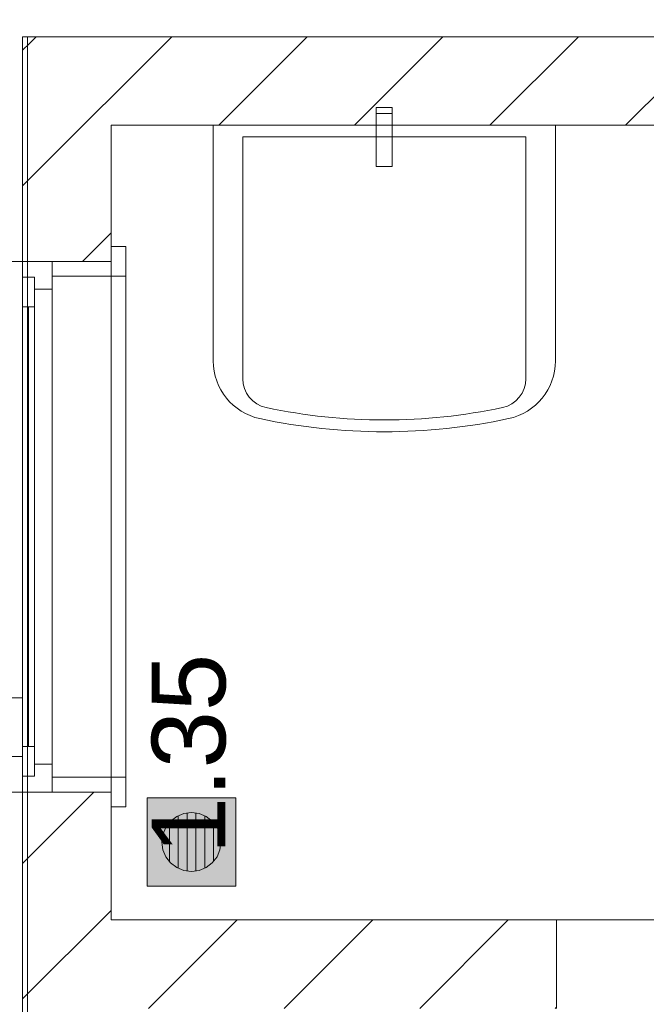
# Model space of a CAD drawing. Header units: millimetres. Extents: x 2826 to 3034, y 1533 to 1590.
# Tile 20 of 248: x 2924.46 to 2925.52, y 1554.09 to 1555.76. Entities that reach past the tile are written whole.
import ezdxf
from ezdxf.enums import TextEntityAlignment as Align

# ---------------------------------------------------------------- set-up
doc = ezdxf.new("R2010")
doc.units = ezdxf.units.MM
doc.set_wipeout_variables(frame=1)
doc.layers.add('_Caneta_No__220', color=7, linetype='Continuous', lineweight=15, true_color=0x8a8a8a)
doc.styles.add('ESTILO_GERADO_2', font='arial.ttf')
pattern_1 = [(45, (15.86372, 12.64105), (-0.1149048, 0.1149048), [])]

# ---------------------------------------------------------------- blocks, each defined once
blk = doc.blocks.new('A$Cf44ad3b2')
at = {"layer": '_Caneta_No__220'}
h = blk.add_hatch(dxfattribs=at)
h.set_pattern_fill('TIJOLO_COMUM_0005', color=256, style=0, pattern_type=2)
h.set_pattern_definition(pattern_1)
h.paths.add_polyline_path([(16.6637, 22.2889), (16.8137, 22.2889), (16.6637, 22.4389)])
h = blk.add_hatch(dxfattribs=at)
h.set_pattern_fill('TIJOLO_COMUM_0005', color=256, style=0, pattern_type=2)
h.set_pattern_definition(pattern_1)
h.paths.add_polyline_path([(16.6637, 22.4389), (16.8137, 22.2889), (16.8137, 22.4389)])
h = blk.add_hatch(dxfattribs=at)
h.set_pattern_fill('TIJOLO_COMUM_0005', color=256, style=0, pattern_type=2)
h.set_pattern_definition(pattern_1)
h.paths.add_polyline_path([(16.8137, 22.4389), (16.8137, 22.2889), (20.4163, 22.2889), (20.4163, 22.4389)])
h = blk.add_hatch(dxfattribs=at)
h.set_pattern_fill('TIJOLO_COMUM_0005', color=256, style=0, pattern_type=2)
h.set_pattern_definition(pattern_1)
h.paths.add_polyline_path([(16.6637, 22.2889), (16.6637, 22.0579), (16.8137, 22.0579), (16.8137, 22.2889)])
h = blk.add_hatch(dxfattribs=at)
h.set_pattern_fill('TIJOLO_COMUM_0005', color=256, style=0, pattern_type=2)
h.set_pattern_definition(pattern_1)
h.paths.add_polyline_path([(16.8137, 21.1579), (16.6637, 21.1579), (16.6637, 20.3153), (16.8137, 20.3153)])
h = blk.add_hatch(color=256, dxfattribs=at)
h.paths.add_polyline_path([(17.025, 21.148), (16.875, 21.148), (16.875, 20.998), (17.025, 20.998)])
h.paths.add_polyline_path([(16.95, 21.023), (16.937, 21.0247), (16.925, 21.0297), (16.9146, 21.0377), (16.9067, 21.048), (16.9017, 21.0601), (16.9, 21.073), (16.9017, 21.086), (16.9067, 21.098), (16.9146, 21.1084), (16.925, 21.1163), (16.937, 21.1213), (16.95, 21.123), (16.9629, 21.1213), (16.975, 21.1163), (16.9853, 21.1084), (16.9933, 21.098), (16.9983, 21.086), (17, 21.073), (16.9983, 21.0601), (16.9933, 21.048), (16.9853, 21.0377), (16.975, 21.0297), (16.9629, 21.0247)], flags=0)
for points in [[(16.9275, 21.0287), (16.9275, 21.1174), (16.925, 21.1163), (16.9146, 21.1084), (16.9125, 21.1056), (16.9125, 21.0405), (16.9146, 21.0377), (16.925, 21.0297)], [(16.9425, 21.122), (16.937, 21.1213), (16.9275, 21.1174), (16.9275, 21.0287), (16.937, 21.0247), (16.9425, 21.024)], [(16.9575, 21.122), (16.95, 21.123), (16.9425, 21.122), (16.9425, 21.024), (16.95, 21.023), (16.9575, 21.024)], [(16.9629, 21.1213), (16.9575, 21.122), (16.9575, 21.024), (16.9629, 21.0247), (16.9725, 21.0287), (16.9725, 21.1174)], [(16.975, 21.1163), (16.9725, 21.1174), (16.9725, 21.0287), (16.975, 21.0297), (16.9853, 21.0377), (16.9875, 21.0405), (16.9875, 21.1056), (16.9853, 21.1084)], [(16.9125, 21.1056), (16.9067, 21.098), (16.9017, 21.086), (16.9, 21.073), (16.9017, 21.0601), (16.9067, 21.048), (16.9125, 21.0405)], [(16.9933, 21.098), (16.9875, 21.1056), (16.9875, 21.0405), (16.9933, 21.048), (16.9983, 21.0601), (17, 21.073), (16.9983, 21.086)]]:
    blk.add_hatch(color=256, dxfattribs=at).paths.add_polyline_path(points)
h = blk.add_hatch(dxfattribs=at)
h.set_pattern_fill('TIJOLO_COMUM_0005', color=256, style=0, pattern_type=2)
h.set_pattern_definition(pattern_1)
h.paths.add_polyline_path([(16.8137, 20.791), (17.5687, 20.791), (17.5687, 20.941), (16.8137, 20.941)])
for p, q in [((16.6637, 13.841), (16.6637, 22.4389)), ((16.6637, 22.4389), (34.6868, 22.4389)), ((20.1612, 22.2889), (16.8137, 22.2889)), ((16.8137, 22.2889), (16.8137, 20.941)), ((17.0369, 22.2689), (17.0369, 21.8589)), ((17.5169, 22.2689), (17.0369, 22.2689)), ((17.5169, 21.8589), (17.5169, 22.2689)), ((16.8137, 22.0579), (16.8137, 22.0829)), ((16.8137, 22.0329), (16.8137, 22.0829)), ((16.8137, 22.0829), (16.8387, 22.0829)), ((16.8137, 22.0579), (16.8137, 22.0829)), ((16.8137, 22.0579), (16.8137, 22.0829)), ((16.8387, 22.0829), (16.8387, 22.0329)), ((16.6387, 22.0579), (16.6637, 22.0579)), ((16.6637, 22.0579), (16.7137, 22.0579)), ((16.6637, 21.1579), (16.6637, 22.0579)), ((16.6637, 22.0309), (16.6637, 22.0579)), ((16.6637, 22.0579), (16.7137, 22.0579)), ((16.6637, 22.0579), (16.7137, 22.0579)), ((16.7137, 22.0579), (16.8137, 22.0579)), ((16.7137, 22.0579), (16.8137, 22.0579)), ((16.7137, 22.0329), (16.7137, 22.0579)), ((16.7137, 22.0579), (16.7137, 22.0109)), ((16.7137, 22.0579), (16.8137, 22.0579)), ((16.7137, 22.0579), (16.8137, 22.0579)), ((16.8137, 21.1579), (16.8137, 22.0579)), ((16.8137, 22.0579), (16.8137, 22.0329)), ((16.6837, 22.0309), (16.6637, 22.0309)), ((16.6637, 21.9809), (16.6637, 22.0309)), ((16.6637, 22.0309), (16.6837, 22.0309)), ((16.6837, 22.0109), (16.6837, 22.0309)), ((16.6837, 22.0309), (16.6837, 21.9809)), ((16.8137, 22.0329), (16.7137, 22.0329)), ((16.8387, 22.0329), (16.8137, 22.0329)), ((16.8387, 21.1829), (16.8387, 22.0329)), ((16.7137, 22.0109), (16.6837, 22.0109)), ((16.7137, 22.0109), (16.7137, 21.2049)), ((16.6637, 21.2349), (16.6637, 21.9809)), ((16.6837, 21.9809), (16.6637, 21.9809)), ((16.6637, 21.2349), (16.6637, 21.9809)), ((16.6737, 21.2349), (16.6737, 21.9809)), ((16.6837, 21.9809), (16.6837, 21.2349)), ((16.6637, 21.1849), (16.6637, 21.2349)), ((16.6637, 21.2349), (16.6837, 21.2349)), ((16.6837, 21.2349), (16.6837, 21.1849)), ((16.6837, 21.1849), (16.6837, 21.2049)), ((16.6837, 21.2049), (16.7137, 21.2049)), ((16.7137, 21.2049), (16.7137, 21.1579)), ((16.6637, 21.1579), (16.6637, 21.1849)), ((16.6637, 21.1849), (16.6837, 21.1849)), ((16.6837, 21.1849), (16.6637, 21.1849)), ((16.7137, 21.1829), (16.8137, 21.1829)), ((16.7137, 21.1579), (16.7137, 21.1829)), ((16.8137, 21.1829), (16.8137, 21.1579)), ((16.8137, 21.1329), (16.8137, 21.1829)), ((16.8137, 21.1829), (16.8387, 21.1829)), ((16.8387, 21.1829), (16.8387, 21.1329)), ((16.6637, 21.1579), (16.6387, 21.1579)), ((16.6637, 21.1579), (16.7137, 21.1579)), ((16.6637, 21.1579), (16.7137, 21.1579)), ((16.6637, 21.1579), (16.7137, 21.1579)), ((16.7137, 21.1579), (16.8137, 21.1579)), ((16.8137, 21.1579), (16.7137, 21.1579)), ((16.7137, 21.1579), (16.8137, 21.1579)), ((16.7137, 21.1579), (16.8137, 21.1579)), ((16.8137, 21.1579), (16.8137, 21.1329)), ((16.8137, 21.1579), (16.8137, 21.1329)), ((16.8137, 21.1579), (16.8137, 21.1329)), ((17.025, 21.148), (16.875, 21.148)), ((16.875, 21.148), (16.875, 20.998)), ((17.025, 20.998), (17.025, 21.148)), ((16.8387, 21.1329), (16.8137, 21.1329)), ((16.9067, 21.098), (16.9146, 21.1084)), ((16.9146, 21.1084), (16.925, 21.1163)), ((16.925, 21.1163), (16.937, 21.1213)), ((16.9275, 21.1174), (16.9275, 21.0287)), ((16.937, 21.1213), (16.95, 21.123)), ((16.9425, 21.024), (16.9425, 21.122)), ((16.95, 21.123), (16.9629, 21.1213)), ((16.9575, 21.122), (16.9575, 21.024)), ((16.9629, 21.1213), (16.975, 21.1163)), ((16.9725, 21.0287), (16.9725, 21.1174)), ((16.975, 21.1163), (16.9853, 21.1084)), ((16.9853, 21.1084), (16.9933, 21.098)), ((16.9017, 21.086), (16.9067, 21.098)), ((16.9125, 21.0405), (16.9125, 21.1056)), ((16.9875, 21.1056), (16.9875, 21.0405)), ((16.9933, 21.098), (16.9983, 21.086)), ((16.9, 21.073), (16.9017, 21.086)), ((16.9983, 21.086), (17, 21.073)), ((16.9017, 21.0601), (16.9, 21.073)), ((16.9067, 21.048), (16.9017, 21.0601)), ((16.9983, 21.0601), (16.9933, 21.048)), ((17, 21.073), (16.9983, 21.0601)), ((16.9146, 21.0377), (16.9067, 21.048)), ((16.9933, 21.048), (16.9853, 21.0377)), ((16.925, 21.0297), (16.9146, 21.0377)), ((16.937, 21.0247), (16.925, 21.0297)), ((16.95, 21.023), (16.937, 21.0247)), ((16.9629, 21.0247), (16.95, 21.023)), ((16.975, 21.0297), (16.9629, 21.0247)), ((16.9853, 21.0377), (16.975, 21.0297)), ((16.875, 20.998), (17.025, 20.998)), ((16.8137, 20.941), (20.1612, 20.941)), ((17.5687, 20.791), (17.5687, 20.941)), ((17.5687, 20.791), (17.5687, 20.941))]:
    blk.add_line(p, q, dxfattribs=at)
for points in [[(16.6721, 13.841), (34.6868, 13.841), (34.6907, 12.0631), (41.0042, 12.077), (41.0042, 13.841), (56.8474, 13.841), (56.8474, 29.4086), (46.8616, 29.4086), (46.8616, 23.6389), (34.6868, 23.6389), (34.6868, 22.4389), (16.6721, 22.4389)], [(17.2634, 22.2189), (17.2904, 22.2189), (17.2904, 22.3189), (17.2634, 22.3189)], [(17.2634, 22.2889), (17.2904, 22.2889), (17.2904, 22.3089), (17.2634, 22.3089)], [(16.2327, 20.3153), (16.6637, 20.3153), (16.6637, 21.3179), (16.2327, 21.3179)]]:
    blk.add_lwpolyline(points, close=True, dxfattribs=at)
for points in [[(16.6637, 22.4389), (16.6637, 22.2889)], [(20.4163, 22.4389), (16.6637, 22.4389)], [(16.6637, 22.2889), (16.6637, 22.0579)], [(16.8137, 22.2889), (20.1612, 22.2889)], [(16.8137, 22.0579), (16.8137, 22.2889)], [(16.6637, 21.1579), (16.6637, 20.3153)], [(16.8137, 20.941), (16.8137, 21.1579)], [(17.5687, 20.941), (16.8137, 20.941)]]:
    blk.add_lwpolyline(points, dxfattribs=at)
blk.add_lwpolyline([(16.9869, 22.2889), (16.9869, 21.8889, 0.35403), (17.0661, 21.7911, 0.052487), (17.2769, 21.7689, 0.052487), (17.4877, 21.7911, 0.35403), (17.5669, 21.8889), (17.5669, 22.2889)], format="xyb", close=True, dxfattribs=at)
for centre, radius, start, end in [((17.0869, 21.8589), 0.05, 180, 257.982), ((17.4669, 21.8589), 0.05, 282.018, 0), ((17.2769, 22.7514), 0.9625, 257.982, 270), ((17.2769, 22.7514), 0.9625, 270, 282.018)]:
    blk.add_arc(centre, radius, start, end, dxfattribs=at)
at = {"layer": '_Caneta_No__220', "insert": (16.946, 21.2224), "char_height": 0.125, "attachment_point": 5, "rotation": 90, "style": 'ESTILO_GERADO_2'}
blk.add_mtext('\\A1;1.35', dxfattribs=at)
at = {"layer": '_Caneta_No__220', "style": 'ESTILO_GERADO_2'}
for p in [(50.2713, 22.5674), (50.8713, 22.5674)]:
    blk.add_attdef('txt', text='', height=0.12, dxfattribs=at).set_placement(p, align=Align.MIDDLE_CENTER)
blk.add_attdef('txt', text='', height=0.12, rotation=90, dxfattribs=at).set_placement((17.1363, 18.425), align=Align.MIDDLE_CENTER)
blk.add_wipeout([(16.2327, 21.2179), (16.6637, 21.2179), (16.6637, 21.3179), (16.2327, 21.3179)]).dxf.layer = '_Caneta_No__220'
at = {"layer": '_Caneta_No__220'}
for points in [[(16.6637, 21.3179), (16.2327, 21.3179)], [(16.6637, 21.2179), (16.6637, 21.3179)], [(16.2327, 21.2179), (16.6637, 21.2179)]]:
    blk.add_lwpolyline(points, dxfattribs=at)

msp = doc.modelspace()

# ---------------------------------------------------------------- block references
msp.add_blockref('A$Cf44ad3b2', (2907.7964, 1533.293))

doc.saveas('drawing.dxf')
